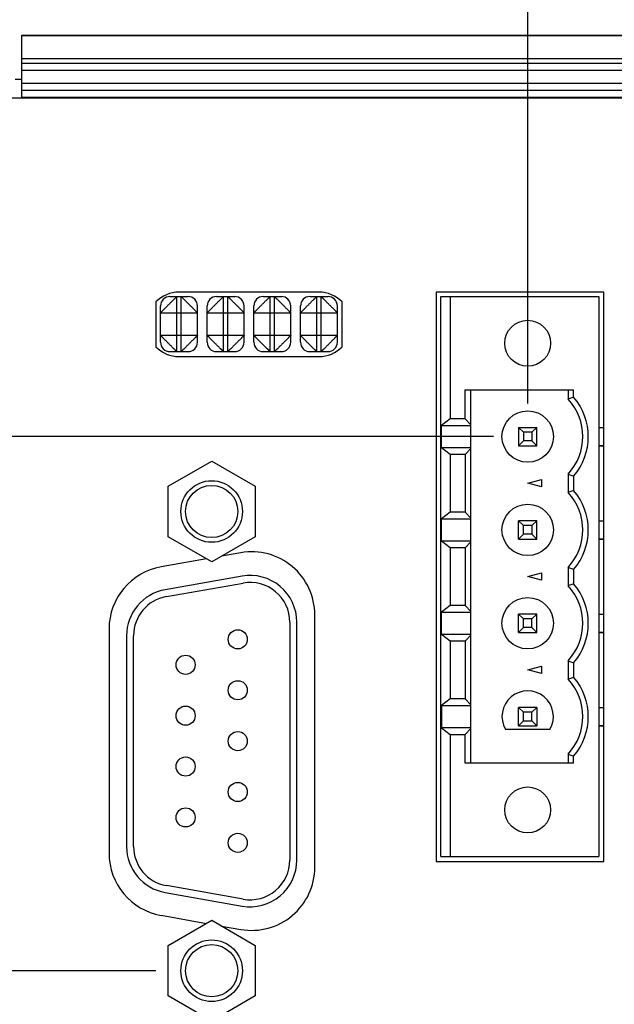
# Model space of a CAD drawing. Header units: inches. Extents: x 0 to 22, y 0 to 17.
# Tile 31 of 42: x 11.3 to 12.6, y 12.3 to 14.4. Entities that reach past the tile are written whole.
import ezdxf

# ---------------------------------------------------------------- set-up
doc = ezdxf.new("R2010")
doc.units = ezdxf.units.IN
doc.header["$LTSCALE"] = 1.21
doc.header["$MEASUREMENT"] = 0
doc.layers.get('0').update_dxf_attribs({"linetype": 'CONTINUOUS'})
doc.layers.add('DIMENSIONS', color=7, linetype='CONTINUOUS')
doc.styles.get("Standard").update_dxf_attribs({"font": 'txt', "width": 0.8})
doc.dimstyles.new('DIMSTYLE_1', dxfattribs={"dimtxt": 0.125, "dimasz": 0.18, "dimexe": 0.18, "dimexo": 0.0625, "dimgap": 0.09, "dimtad": 0, "dimtih": 1, "dimtoh": 1, "dimdec": 3, "dimzin": 4, "dimdsep": 46, "dimtxsty": 'STANDARD', "dimblk": '_FILLED', "dimblk1": '_FILLED', "dimblk2": '_FILLED', "dimcen": 0.09, "dimadec": 0, "dimazin": 0, "dimtp": 0.01, "dimtm": 0.01, "dimtfac": 1, "dimtdec": 3, "dimtofl": 0, "dimtmove": 0, "dimatfit": 3, "dimldrblk": '_FILLED', "dimfxl": 1, "dimtolj": 1, "dimtzin": 4, "dimarcsym": 0})

# ---------------------------------------------------------------- blocks, each defined once
blk = doc.blocks.new('_FILLED')
at = {"color": 0, "linetype": 'BYBLOCK'}
blk.add_solid([(0, 0), (-1, 0.174), (-1, -0.174)], dxfattribs=at)
blk = doc.blocks.new('*D8')
at = {"layer": 'DIMENSIONS', "color": 2, "linetype": 'CONTINUOUS'}
for p, q in [((9.3506, 14.353), (9.3506, 14.713)), ((10.103, 14.353), (9.2256, 14.353)), ((12.2981, 13.4941), (9.2256, 13.4941)), ((9.3506, 13.4941), (9.3506, 13.1341))]:
    blk.add_line(p, q, dxfattribs=at)
at = {"layer": 'DIMENSIONS', "color": 2, "linetype": 'CONTINUOUS', "xscale": 0.18, "yscale": 0.18, "zscale": 0.18}
for p, rotation in [((9.3506, 14.353), 270), ((9.3506, 13.4941), 90)]:
    blk.add_blockref('_FILLED', p, dxfattribs=dict(at, rotation=rotation))
at = {"layer": 'DIMENSIONS', "color": 2, "linetype": 'CONTINUOUS', "width": 0.8}
for s, p in [('.859', (8.7381, 13.8638)), ('[', (9.2631, 13.8638)), ('21.82', (9.3631, 13.8638)), (']', (9.8631, 13.8638))]:
    blk.add_text(s, height=0.125, dxfattribs=at).set_placement(p)
blk = doc.blocks.new('*D10')
at = {"layer": 'DIMENSIONS', "color": 2, "linetype": 'CONTINUOUS'}
for p, q in [((8.6006, 12.6195), (8.3202, 12.6195)), ((8.6006, 11.6184), (8.6006, 12.6195)), ((11.5738, 12.3496), (8.4756, 12.3496)), ((8.6006, 12.3496), (8.6006, 11.6184)), ((8.6006, 10.8873), (8.6006, 11.6184)), ((10.111, 10.8873), (8.4756, 10.8873))]:
    blk.add_line(p, q, dxfattribs=at)
at = {"layer": 'DIMENSIONS', "color": 2, "linetype": 'CONTINUOUS', "xscale": 0.18, "yscale": 0.18, "zscale": 0.18}
for p, rotation in [((8.6006, 12.3496), 90), ((8.6006, 10.8873), 270)]:
    blk.add_blockref('_FILLED', p, dxfattribs=dict(at, rotation=rotation))
at = {"layer": 'DIMENSIONS', "color": 2, "linetype": 'CONTINUOUS', "width": 0.8}
for s, p in [('1.462', (6.9327, 12.557)), ('[', (7.5577, 12.557)), ('37.14', (7.6577, 12.557)), (']', (8.1577, 12.557))]:
    blk.add_text(s, height=0.125, dxfattribs=at).set_placement(p)
blk = doc.blocks.new('*D13')
at = {"layer": 'DIMENSIONS', "color": 2, "linetype": 'CONTINUOUS'}
for p, q in [((10.1626, 14.4099), (10.1626, 15.2296)), ((12.3712, 13.5649), (12.3712, 15.2296)), ((10.1626, 15.1046), (9.8026, 15.1046)), ((12.3712, 15.1046), (12.7312, 15.1046))]:
    blk.add_line(p, q, dxfattribs=at)
at = {"layer": 'DIMENSIONS', "color": 2, "linetype": 'CONTINUOUS', "xscale": 0.18, "yscale": 0.18, "zscale": 0.18}
blk.add_blockref('_FILLED', (10.1626, 15.1046), dxfattribs=at)
at = {"layer": 'DIMENSIONS', "color": 2, "linetype": 'CONTINUOUS', "xscale": 0.18, "yscale": 0.18, "zscale": 0.18, "rotation": 180}
blk.add_blockref('_FILLED', (12.3712, 15.1046), dxfattribs=at)
at = {"layer": 'DIMENSIONS', "color": 2, "linetype": 'CONTINUOUS', "width": 0.8}
for s, p in [('[', (11.3085, 15.0421)), (']', (11.8085, 15.0421)), ('2.209', (10.6835, 15.0421)), ('56.1', (11.4085, 15.0421))]:
    blk.add_text(s, height=0.125, dxfattribs=at).set_placement(p)

msp = doc.modelspace()

# ---------------------------------------------------------------- linework, layer by layer
at = {"color": 7, "linetype": 'CONTINUOUS'}
for p, q in [((11.2866, 14.2191), (11.2866, 14.3546)), ((11.2866, 14.3546), (13.0536, 14.3545)), ((13.0521, 14.353), (11.2866, 14.353)), ((13.0135, 14.3038), (11.2866, 14.3038)), ((13.0135, 14.2939), (11.2866, 14.2939)), ((12.9486, 14.2934), (11.2866, 14.2934)), ((12.9486, 14.2784), (11.2866, 14.2784)), ((11.2725, 14.26), (11.2866, 14.2599)), ((11.2866, 14.2513), (12.9248, 14.2513)), ((11.2866, 14.2363), (12.9248, 14.2363)), ((11.2866, 14.2363), (12.9248, 14.2363)), ((11.2866, 14.2213), (12.9398, 14.2213)), ((12.9137, 14.2191), (10.9904, 14.2191)), ((11.9237, 13.8036), (11.6237, 13.8036)), ((12.1752, 13.8036), (12.1752, 12.5836)), ((12.5342, 13.8036), (12.1752, 13.8036)), ((12.5342, 12.5836), (12.5342, 13.8036)), ((11.5742, 13.7827), (11.5742, 13.6866)), ((11.6041, 13.7941), (11.6431, 13.7941)), ((11.6191, 13.6761), (11.6191, 13.7941)), ((11.6281, 13.6761), (11.6281, 13.7941)), ((11.7041, 13.7941), (11.7431, 13.7941)), ((11.7191, 13.6761), (11.7191, 13.7941)), ((11.7281, 13.6761), (11.7281, 13.7941)), ((11.8041, 13.7941), (11.8431, 13.7941)), ((11.8191, 13.6761), (11.8191, 13.7941)), ((11.8281, 13.6761), (11.8281, 13.7941)), ((11.9041, 13.7941), (11.9431, 13.7941)), ((11.9191, 13.6761), (11.9191, 13.7941)), ((11.9281, 13.6761), (11.9281, 13.7941)), ((11.9732, 13.6866), (11.9732, 13.7827)), ((12.185, 12.5941), (12.185, 13.7941)), ((12.185, 13.7941), (12.5236, 13.7941)), ((12.2047, 13.7941), (12.2047, 13.5325)), ((12.5236, 13.7941), (12.5236, 12.5941)), ((11.5841, 13.6961), (11.5841, 13.7741)), ((11.5841, 13.7591), (11.6631, 13.7591)), ((11.6631, 13.6961), (11.6631, 13.7741)), ((11.6841, 13.6961), (11.6841, 13.7741)), ((11.6841, 13.7591), (11.7631, 13.7591)), ((11.7631, 13.6961), (11.7631, 13.7741)), ((11.7841, 13.6961), (11.7841, 13.7741)), ((11.7841, 13.7591), (11.8631, 13.7591)), ((11.8631, 13.6961), (11.8631, 13.7741)), ((11.8841, 13.6961), (11.8841, 13.7741)), ((11.8841, 13.7591), (11.9631, 13.7591)), ((11.9631, 13.6961), (11.9631, 13.7741)), ((11.5841, 13.7111), (11.6631, 13.7111)), ((11.6841, 13.7111), (11.7631, 13.7111)), ((11.7841, 13.7111), (11.8631, 13.7111)), ((11.8841, 13.7111), (11.9631, 13.7111)), ((11.6041, 13.6761), (11.6431, 13.6761)), ((11.7041, 13.6761), (11.7431, 13.6761)), ((11.8041, 13.6761), (11.8431, 13.6761)), ((11.9041, 13.6761), (11.9431, 13.6761)), ((11.6237, 13.6656), (11.9237, 13.6656)), ((12.2372, 13.5325), (12.2372, 13.5941)), ((12.2372, 13.5941), (12.4697, 13.5941)), ((12.2495, 12.7941), (12.2495, 13.5941)), ((12.4579, 13.5941), (12.4579, 13.5744)), ((12.4697, 13.5789), (12.4697, 13.5941)), ((12.2047, 13.5325), (12.1861, 13.5179)), ((12.2372, 13.5325), (12.2047, 13.5325)), ((12.2495, 13.5195), (12.2372, 13.5325)), ((12.1861, 13.4703), (12.1861, 13.5179)), ((12.1861, 13.5179), (12.2495, 13.5179)), ((12.3516, 13.5138), (12.3516, 13.4744)), ((12.3516, 13.5138), (12.3909, 13.5138)), ((12.3621, 13.5033), (12.3516, 13.5138)), ((12.3621, 13.5033), (12.3621, 13.485)), ((12.3804, 13.5033), (12.3621, 13.5033)), ((12.3804, 13.5033), (12.3909, 13.5138)), ((12.3804, 13.5033), (12.3804, 13.485)), ((12.3909, 13.4744), (12.3909, 13.5138)), ((12.5236, 13.5138), (12.5342, 13.5138)), ((12.5236, 13.5134), (12.5342, 13.5134)), ((12.3621, 13.485), (12.3516, 13.4744)), ((12.3804, 13.485), (12.3621, 13.485)), ((12.3909, 13.4744), (12.3804, 13.485)), ((12.2495, 13.4703), (12.1861, 13.4703)), ((12.2047, 13.4557), (12.1861, 13.4703)), ((12.2372, 13.4557), (12.2495, 13.4688)), ((12.3516, 13.4744), (12.3909, 13.4744)), ((12.5236, 13.4748), (12.5342, 13.4748)), ((12.5236, 13.4744), (12.5342, 13.4744)), ((11.6002, 13.3876), (11.6937, 13.4416)), ((11.6937, 13.4416), (11.7872, 13.3876)), ((12.2047, 13.4557), (12.2047, 13.3325)), ((12.2372, 13.4557), (12.2047, 13.4557)), ((12.2372, 13.4557), (12.2372, 13.3325)), ((12.3712, 13.3941), (12.4008, 13.402)), ((12.4008, 13.402), (12.4008, 13.3862)), ((12.4579, 13.4138), (12.4579, 13.3744)), ((12.4697, 13.4093), (12.4697, 13.3789)), ((11.6002, 13.2796), (11.6002, 13.3876)), ((11.7872, 13.3876), (11.7872, 13.2796)), ((12.4008, 13.3862), (12.3712, 13.3941)), ((12.2047, 13.3325), (12.1861, 13.3179)), ((12.1861, 13.2703), (12.1861, 13.3179)), ((12.1861, 13.3179), (12.2495, 13.3179)), ((12.2372, 13.3325), (12.2047, 13.3325)), ((12.2495, 13.3195), (12.2372, 13.3325)), ((12.3516, 13.2744), (12.3516, 13.3138)), ((12.3909, 13.3138), (12.3516, 13.3138)), ((12.3516, 13.3138), (12.3621, 13.3033)), ((12.3909, 13.3138), (12.3804, 13.3033)), ((12.3909, 13.2744), (12.3909, 13.3138)), ((12.5236, 13.3138), (12.5342, 13.3138)), ((12.5236, 13.3134), (12.5342, 13.3134)), ((12.3621, 13.285), (12.3621, 13.3033)), ((12.3804, 13.3033), (12.3621, 13.3033)), ((12.3804, 13.3033), (12.3804, 13.285)), ((11.6937, 13.2257), (11.6002, 13.2796)), ((11.7872, 13.2796), (11.6937, 13.2257)), ((12.3621, 13.285), (12.3516, 13.2744)), ((12.3516, 13.2744), (12.3909, 13.2744)), ((12.3804, 13.285), (12.3621, 13.285)), ((12.3909, 13.2744), (12.3804, 13.285)), ((12.5236, 13.2748), (12.5342, 13.2748)), ((12.5236, 13.2744), (12.5342, 13.2744)), ((12.2495, 13.2703), (12.1861, 13.2703)), ((12.2047, 13.2557), (12.1861, 13.2703)), ((12.2047, 13.2557), (12.2047, 13.1325)), ((12.2372, 13.2557), (12.2047, 13.2557)), ((12.2372, 13.2557), (12.2495, 13.2688)), ((12.2372, 13.2557), (12.2372, 13.1325)), ((11.6825, 13.2321), (11.5853, 13.215)), ((11.7563, 13.2451), (11.7148, 13.2378)), ((12.4579, 13.2138), (12.4579, 13.1744)), ((12.4697, 13.2093), (12.4697, 13.1789)), ((11.7589, 13.1951), (11.5939, 13.166)), ((12.3712, 13.1941), (12.4008, 13.202)), ((12.4008, 13.1862), (12.3712, 13.1941)), ((12.4008, 13.202), (12.4008, 13.1862)), ((11.5965, 13.1512), (11.7615, 13.1803)), ((12.2047, 13.1325), (12.1861, 13.1179)), ((12.2372, 13.1325), (12.2047, 13.1325)), ((12.2495, 13.1195), (12.2372, 13.1325)), ((11.9147, 12.5711), (11.9147, 13.1122)), ((12.1861, 13.0703), (12.1861, 13.1179)), ((12.1861, 13.1179), (12.2495, 13.1179)), ((12.3909, 13.1138), (12.3516, 13.1138)), ((12.3516, 13.0744), (12.3516, 13.1138)), ((12.3516, 13.1138), (12.3621, 13.1033)), ((12.3804, 13.1033), (12.3621, 13.1033)), ((12.3621, 13.085), (12.3621, 13.1033)), ((12.3909, 13.1138), (12.3804, 13.1033)), ((12.3804, 13.085), (12.3804, 13.1033)), ((12.3909, 13.0744), (12.3909, 13.1138)), ((12.5236, 13.1138), (12.5342, 13.1138)), ((12.5236, 13.1134), (12.5342, 13.1134)), ((11.4737, 13.082), (11.4737, 12.6012)), ((11.8612, 13.0966), (11.8612, 12.5866)), ((11.8762, 12.5866), (11.8762, 13.0966)), ((12.3621, 13.085), (12.3516, 13.0744)), ((12.3804, 13.085), (12.3621, 13.085)), ((12.3909, 13.0744), (12.3804, 13.085)), ((11.5112, 13.0675), (11.5112, 12.6157)), ((11.5262, 12.6157), (11.5262, 13.0675)), ((12.2495, 13.0703), (12.1861, 13.0703)), ((12.2047, 13.0557), (12.1861, 13.0703)), ((12.2372, 13.0557), (12.2495, 13.0688)), ((12.3516, 13.0744), (12.3909, 13.0744)), ((12.5236, 13.0748), (12.5342, 13.0748)), ((12.5236, 13.0744), (12.5342, 13.0744)), ((12.2372, 13.0557), (12.2047, 13.0557)), ((12.2047, 13.0557), (12.2047, 12.9325)), ((12.2372, 13.0557), (12.2372, 12.9325)), ((12.3712, 12.9941), (12.4008, 13.002)), ((12.4008, 13.002), (12.4008, 12.9862)), ((12.4579, 13.0138), (12.4579, 12.9744)), ((12.4697, 13.0093), (12.4697, 12.9789)), ((12.4008, 12.9862), (12.3712, 12.9941)), ((12.2047, 12.9325), (12.1861, 12.9179)), ((12.1861, 12.9179), (12.2495, 12.9179)), ((12.1861, 12.9179), (12.1861, 12.8703)), ((12.2372, 12.9325), (12.2047, 12.9325)), ((12.2495, 12.9195), (12.2372, 12.9325)), ((12.3909, 12.9138), (12.3516, 12.9138)), ((12.3516, 12.8744), (12.3516, 12.9138)), ((12.3516, 12.9138), (12.3621, 12.9033)), ((12.3909, 12.9138), (12.3804, 12.9033)), ((12.3909, 12.9138), (12.3909, 12.8744)), ((12.5236, 12.9138), (12.5342, 12.9138)), ((12.5236, 12.9134), (12.5342, 12.9134)), ((12.3804, 12.9033), (12.3621, 12.9033)), ((12.3621, 12.885), (12.3621, 12.9033)), ((12.3804, 12.885), (12.3804, 12.9033)), ((12.2495, 12.8703), (12.1861, 12.8703)), ((12.1861, 12.8703), (12.2047, 12.8557)), ((12.3621, 12.885), (12.3516, 12.8744)), ((12.3516, 12.8744), (12.3909, 12.8744)), ((12.3621, 12.885), (12.3804, 12.885)), ((12.3909, 12.8744), (12.3804, 12.885)), ((12.5236, 12.8748), (12.5342, 12.8748)), ((12.5236, 12.8744), (12.5342, 12.8744)), ((12.2047, 12.8557), (12.2372, 12.8557)), ((12.2047, 12.8557), (12.2047, 12.5941)), ((12.2372, 12.8557), (12.2495, 12.8688)), ((12.2372, 12.7941), (12.2372, 12.8557)), ((12.419, 12.8666), (12.3235, 12.8666)), ((12.4579, 12.8138), (12.4579, 12.7941)), ((12.4697, 12.7941), (12.4697, 12.8093)), ((12.4697, 12.7941), (12.2372, 12.7941)), ((12.1752, 12.5836), (12.5342, 12.5836)), ((12.185, 12.5941), (12.5236, 12.5941)), ((11.5939, 12.5172), (11.7589, 12.4881)), ((11.7615, 12.5029), (11.5965, 12.532)), ((11.5853, 12.4683), (11.6825, 12.4511)), ((11.6002, 12.4036), (11.6937, 12.4576)), ((11.6937, 12.4576), (11.7872, 12.4036)), ((11.7148, 12.4454), (11.7563, 12.4381)), ((11.6002, 12.2956), (11.6002, 12.4036)), ((11.7872, 12.4036), (11.7872, 12.2956)), ((11.6937, 12.2417), (11.6002, 12.2956)), ((11.7872, 12.2956), (11.6937, 12.2417))]:
    msp.add_line(p, q, dxfattribs=at)
for centre, radius in [((12.3712, 13.6941), 0.0492), ((12.3712, 13.4941), 0.0551), ((11.6937, 13.3336), 0.066), ((11.6937, 13.3336), 0.056), ((12.3712, 13.2941), 0.0551), ((12.3712, 13.0941), 0.0551), ((11.7496, 13.0596), 0.0205), ((11.6378, 13.0051), 0.0205), ((11.7496, 12.9506), 0.0205), ((11.6378, 12.8961), 0.0205), ((11.7496, 12.8416), 0.0205), ((11.6378, 12.7871), 0.0205), ((11.7496, 12.7326), 0.0205), ((12.3712, 12.6941), 0.0492), ((11.6378, 12.6781), 0.0205), ((11.7496, 12.6236), 0.0205), ((11.6937, 12.3496), 0.066), ((11.6937, 12.3496), 0.056)]:
    msp.add_circle(centre, radius, dxfattribs=at)
for centre, radius, start, end in [((11.6237, 13.7346), 0.069, 90, 135.8395), ((11.9237, 13.7346), 0.069, 44.1605, 90), ((11.6041, 13.7741), 0.02, 90, 180), ((11.6431, 13.7741), 0.02, 0, 90), ((11.7041, 13.7741), 0.02, 90, 180), ((11.7431, 13.7741), 0.02, 0, 90), ((11.8041, 13.7741), 0.02, 90, 180), ((11.8431, 13.7741), 0.02, 0, 90), ((11.9041, 13.7741), 0.02, 90, 180), ((11.9431, 13.7741), 0.02, 0, 90), ((11.6041, 13.6961), 0.02, 180, 270), ((11.6431, 13.6961), 0.02, 270, 360), ((11.7041, 13.6961), 0.02, 180, 270), ((11.7431, 13.6961), 0.02, 270, 360), ((11.8041, 13.6961), 0.02, 180, 270), ((11.8431, 13.6961), 0.02, 270, 360), ((11.9041, 13.6961), 0.02, 180, 270), ((11.9431, 13.6961), 0.02, 270, 360), ((11.6237, 13.7346), 0.069, 224.1605, 270), ((11.9237, 13.7346), 0.069, 270, 315.8395), ((12.3712, 13.4941), 0.1181, 317.1666, 42.8334), ((12.3712, 13.4941), 0.1299, 319.2509, 40.7491), ((12.3712, 13.2941), 0.1299, 319.2509, 40.7491), ((12.3712, 13.2941), 0.1181, 317.1666, 42.8334), ((11.7797, 13.1122), 0.135, 0, 100), ((11.6087, 13.082), 0.135, 100, 180), ((11.7762, 13.0966), 0.1, 0, 100), ((11.6112, 13.0675), 0.1, 100, 180), ((11.7762, 13.0966), 0.085, 0, 100), ((12.3712, 13.0941), 0.1181, 317.1666, 42.8334), ((12.3712, 13.0941), 0.1299, 319.2509, 40.7491), ((11.6112, 13.0675), 0.085, 100, 180), ((12.3712, 12.8941), 0.1299, 319.2509, 40.7491), ((12.3712, 12.8941), 0.1181, 317.1666, 42.8334), ((12.3712, 12.8941), 0.0551, 330, 210), ((11.6087, 12.6012), 0.135, 180, 260), ((11.6112, 12.6157), 0.1, 180, 260), ((11.6112, 12.6157), 0.085, 180, 260), ((11.7762, 12.5866), 0.1, 260, 360), ((11.7762, 12.5866), 0.085, 260, 360), ((11.7797, 12.5711), 0.135, 260, 360)]:
    msp.add_arc(centre, radius, start, end, dxfattribs=at)
for points, knots in [([(11.5841, 13.7591), (11.5841, 13.7592), (11.5843, 13.7593), (11.5845, 13.7596), (11.585, 13.7601), (11.5856, 13.7608), (11.5863, 13.7615), (11.5872, 13.7624), (11.5882, 13.7634), (11.5893, 13.7646), (11.5905, 13.7659), (11.5919, 13.7673), (11.5934, 13.7688), (11.595, 13.7703), (11.5966, 13.7719), (11.5982, 13.7736), (11.5998, 13.7753), (11.6015, 13.7769), (11.6032, 13.7786), (11.6049, 13.7803), (11.6065, 13.7819), (11.6081, 13.7835), (11.6097, 13.785), (11.6111, 13.7865), (11.6125, 13.7879), (11.6138, 13.7891), (11.615, 13.7902), (11.616, 13.7912), (11.6168, 13.792), (11.6176, 13.7928), (11.6182, 13.7933), (11.6186, 13.7938), (11.6189, 13.794), (11.6191, 13.7941), (11.6191, 13.7941)], [0, 0, 0, 0, 0.003648, 0.01197, 0.025127, 0.042841, 0.064325, 0.089116, 0.11754, 0.150477, 0.187677, 0.228035, 0.270674, 0.314678, 0.360574, 0.407399, 0.454923, 0.503005, 0.551303, 0.599169, 0.646009, 0.691272, 0.735299, 0.776963, 0.816779, 0.853626, 0.886231, 0.914417, 0.938905, 0.959944, 0.977093, 0.989623, 0.997236, 1, 1, 1, 1]), ([(11.6281, 13.7941), (11.6282, 13.7941), (11.6283, 13.794), (11.6286, 13.7937), (11.6291, 13.7933), (11.6297, 13.7927), (11.6305, 13.7919), (11.6314, 13.7911), (11.6324, 13.7901), (11.6336, 13.789), (11.6349, 13.7877), (11.6363, 13.7863), (11.6378, 13.7848), (11.6393, 13.7832), (11.6409, 13.7817), (11.6426, 13.7801), (11.6442, 13.7784), (11.6459, 13.7767), (11.6476, 13.775), (11.6493, 13.7734), (11.6509, 13.7717), (11.6525, 13.7701), (11.654, 13.7686), (11.6555, 13.7672), (11.6569, 13.7658), (11.6581, 13.7644), (11.6592, 13.7633), (11.6602, 13.7623), (11.661, 13.7614), (11.6618, 13.7607), (11.6623, 13.76), (11.6628, 13.7596), (11.663, 13.7593), (11.6631, 13.7592), (11.6631, 13.7591)], [0, 0, 0, 0, 0.003648, 0.01197, 0.025127, 0.042841, 0.064325, 0.089116, 0.11754, 0.150477, 0.187677, 0.228035, 0.270674, 0.314678, 0.360574, 0.407399, 0.454923, 0.503005, 0.551303, 0.599169, 0.646009, 0.691272, 0.735299, 0.776963, 0.816779, 0.853626, 0.886231, 0.914417, 0.938905, 0.959944, 0.977093, 0.989623, 0.997236, 1, 1, 1, 1]), ([(11.6841, 13.7591), (11.6841, 13.7592), (11.6843, 13.7593), (11.6845, 13.7596), (11.6849, 13.76), (11.6855, 13.7607), (11.6862, 13.7614), (11.6871, 13.7623), (11.688, 13.7633), (11.6891, 13.7644), (11.6904, 13.7658), (11.6917, 13.7672), (11.6932, 13.7686), (11.6947, 13.7701), (11.6963, 13.7717), (11.6979, 13.7734), (11.6996, 13.775), (11.7013, 13.7767), (11.703, 13.7784), (11.7046, 13.7801), (11.7063, 13.7817), (11.7079, 13.7832), (11.7094, 13.7848), (11.7109, 13.7863), (11.7123, 13.7877), (11.7137, 13.789), (11.7148, 13.7901), (11.7159, 13.7911), (11.7167, 13.7919), (11.7175, 13.7927), (11.7181, 13.7933), (11.7186, 13.7937), (11.7189, 13.794), (11.7191, 13.7941), (11.7191, 13.7941)], [0, 0, 0, 0, 0.002764, 0.010377, 0.022907, 0.040056, 0.061095, 0.085583, 0.113769, 0.146374, 0.183221, 0.223037, 0.264701, 0.308728, 0.353991, 0.400831, 0.448697, 0.496995, 0.545077, 0.592601, 0.639426, 0.685322, 0.729326, 0.771965, 0.812323, 0.849523, 0.88246, 0.910884, 0.935675, 0.957159, 0.974873, 0.98803, 0.996352, 1, 1, 1, 1]), ([(11.7281, 13.7941), (11.7282, 13.7941), (11.7283, 13.794), (11.7286, 13.7937), (11.7291, 13.7933), (11.7297, 13.7927), (11.7305, 13.7919), (11.7314, 13.7911), (11.7324, 13.7901), (11.7336, 13.789), (11.7349, 13.7877), (11.7363, 13.7863), (11.7378, 13.7848), (11.7393, 13.7832), (11.7409, 13.7817), (11.7426, 13.7801), (11.7442, 13.7784), (11.7459, 13.7767), (11.7476, 13.775), (11.7493, 13.7734), (11.7509, 13.7717), (11.7525, 13.7701), (11.754, 13.7686), (11.7555, 13.7672), (11.7569, 13.7658), (11.7581, 13.7644), (11.7592, 13.7633), (11.7602, 13.7623), (11.761, 13.7614), (11.7618, 13.7607), (11.7623, 13.76), (11.7628, 13.7596), (11.763, 13.7593), (11.7631, 13.7592), (11.7631, 13.7591)], [0, 0, 0, 0, 0.003648, 0.01197, 0.025127, 0.042841, 0.064325, 0.089116, 0.11754, 0.150477, 0.187677, 0.228035, 0.270674, 0.314678, 0.360574, 0.407399, 0.454923, 0.503005, 0.551303, 0.599169, 0.646009, 0.691272, 0.735299, 0.776963, 0.816779, 0.853626, 0.886231, 0.914417, 0.938905, 0.959944, 0.977093, 0.989623, 0.997236, 1, 1, 1, 1]), ([(11.7841, 13.7591), (11.7841, 13.7592), (11.7843, 13.7593), (11.7845, 13.7596), (11.7849, 13.76), (11.7855, 13.7607), (11.7862, 13.7614), (11.7871, 13.7623), (11.788, 13.7633), (11.7891, 13.7644), (11.7904, 13.7658), (11.7917, 13.7672), (11.7932, 13.7686), (11.7947, 13.7701), (11.7963, 13.7717), (11.7979, 13.7734), (11.7996, 13.775), (11.8013, 13.7767), (11.803, 13.7784), (11.8046, 13.7801), (11.8063, 13.7817), (11.8079, 13.7832), (11.8094, 13.7848), (11.8109, 13.7863), (11.8123, 13.7877), (11.8137, 13.789), (11.8148, 13.7901), (11.8159, 13.7911), (11.8167, 13.7919), (11.8175, 13.7927), (11.8181, 13.7933), (11.8186, 13.7937), (11.8189, 13.794), (11.8191, 13.7941), (11.8191, 13.7941)], [0, 0, 0, 0, 0.002764, 0.010377, 0.022907, 0.040056, 0.061095, 0.085583, 0.113769, 0.146374, 0.183221, 0.223037, 0.264701, 0.308728, 0.353991, 0.400831, 0.448697, 0.496995, 0.545077, 0.592601, 0.639426, 0.685322, 0.729326, 0.771965, 0.812323, 0.849523, 0.88246, 0.910884, 0.935675, 0.957159, 0.974873, 0.98803, 0.996352, 1, 1, 1, 1]), ([(11.8281, 13.7941), (11.8282, 13.7941), (11.8283, 13.794), (11.8286, 13.7938), (11.829, 13.7933), (11.8296, 13.7928), (11.8304, 13.792), (11.8312, 13.7912), (11.8322, 13.7902), (11.8334, 13.7891), (11.8347, 13.7879), (11.8362, 13.7865), (11.8376, 13.785), (11.8391, 13.7835), (11.8407, 13.7819), (11.8424, 13.7803), (11.844, 13.7786), (11.8457, 13.7769), (11.8474, 13.7753), (11.849, 13.7736), (11.8507, 13.7719), (11.8522, 13.7703), (11.8538, 13.7688), (11.8553, 13.7673), (11.8567, 13.7659), (11.8579, 13.7646), (11.859, 13.7634), (11.8601, 13.7624), (11.8609, 13.7615), (11.8617, 13.7608), (11.8623, 13.7601), (11.8627, 13.7596), (11.863, 13.7593), (11.8631, 13.7592), (11.8631, 13.7591)], [0, 0, 0, 0, 0.002764, 0.010377, 0.022907, 0.040056, 0.061095, 0.085583, 0.113769, 0.146374, 0.183221, 0.223037, 0.264701, 0.308728, 0.353991, 0.400831, 0.448697, 0.496995, 0.545077, 0.592601, 0.639426, 0.685322, 0.729326, 0.771965, 0.812323, 0.849523, 0.88246, 0.910884, 0.935675, 0.957159, 0.974873, 0.98803, 0.996352, 1, 1, 1, 1]), ([(11.8841, 13.7591), (11.8841, 13.7592), (11.8843, 13.7593), (11.8845, 13.7596), (11.8849, 13.76), (11.8855, 13.7607), (11.8862, 13.7614), (11.8871, 13.7623), (11.888, 13.7633), (11.8891, 13.7644), (11.8904, 13.7658), (11.8917, 13.7672), (11.8932, 13.7686), (11.8947, 13.7701), (11.8963, 13.7717), (11.8979, 13.7734), (11.8996, 13.775), (11.9013, 13.7767), (11.903, 13.7784), (11.9046, 13.7801), (11.9063, 13.7817), (11.9079, 13.7832), (11.9094, 13.7848), (11.9109, 13.7863), (11.9123, 13.7877), (11.9137, 13.789), (11.9148, 13.7901), (11.9159, 13.7911), (11.9167, 13.7919), (11.9175, 13.7927), (11.9181, 13.7933), (11.9186, 13.7937), (11.9189, 13.794), (11.9191, 13.7941), (11.9191, 13.7941)], [0, 0, 0, 0, 0.002764, 0.010377, 0.022907, 0.040056, 0.061095, 0.085583, 0.113769, 0.146374, 0.183221, 0.223037, 0.264701, 0.308728, 0.353991, 0.400831, 0.448697, 0.496995, 0.545077, 0.592601, 0.639426, 0.685322, 0.729326, 0.771965, 0.812323, 0.849523, 0.88246, 0.910884, 0.935675, 0.957159, 0.974873, 0.98803, 0.996352, 1, 1, 1, 1]), ([(11.9281, 13.7941), (11.9282, 13.7941), (11.9283, 13.794), (11.9286, 13.7937), (11.9291, 13.7933), (11.9297, 13.7927), (11.9305, 13.7919), (11.9314, 13.7911), (11.9324, 13.7901), (11.9336, 13.789), (11.9349, 13.7877), (11.9363, 13.7863), (11.9378, 13.7848), (11.9393, 13.7832), (11.9409, 13.7817), (11.9426, 13.7801), (11.9442, 13.7784), (11.9459, 13.7767), (11.9476, 13.775), (11.9493, 13.7734), (11.9509, 13.7717), (11.9525, 13.7701), (11.954, 13.7686), (11.9555, 13.7672), (11.9569, 13.7658), (11.9581, 13.7644), (11.9592, 13.7633), (11.9602, 13.7623), (11.961, 13.7614), (11.9618, 13.7607), (11.9623, 13.76), (11.9628, 13.7596), (11.963, 13.7593), (11.9631, 13.7592), (11.9631, 13.7591)], [0, 0, 0, 0, 0.003648, 0.01197, 0.025127, 0.042841, 0.064325, 0.089116, 0.11754, 0.150477, 0.187677, 0.228035, 0.270674, 0.314678, 0.360574, 0.407399, 0.454923, 0.503005, 0.551303, 0.599169, 0.646009, 0.691272, 0.735299, 0.776963, 0.816779, 0.853626, 0.886231, 0.914417, 0.938905, 0.959944, 0.977093, 0.989623, 0.997236, 1, 1, 1, 1]), ([(11.6191, 13.6761), (11.6191, 13.6761), (11.6189, 13.6763), (11.6186, 13.6765), (11.6182, 13.6769), (11.6176, 13.6775), (11.6168, 13.6782), (11.616, 13.6791), (11.615, 13.6801), (11.6138, 13.6812), (11.6125, 13.6824), (11.6111, 13.6837), (11.6097, 13.6853), (11.6081, 13.6867), (11.6065, 13.6884), (11.6049, 13.69), (11.6032, 13.6916), (11.6015, 13.6933), (11.5998, 13.695), (11.5982, 13.6967), (11.5966, 13.6983), (11.595, 13.6999), (11.5934, 13.7014), (11.5919, 13.7029), (11.5905, 13.7043), (11.5893, 13.7057), (11.5882, 13.7069), (11.5872, 13.7079), (11.5863, 13.7087), (11.5856, 13.7095), (11.585, 13.7101), (11.5845, 13.7106), (11.5843, 13.7109), (11.5841, 13.7111), (11.5841, 13.7111)], [0, 0, 0, 0, 0.002764, 0.010377, 0.022907, 0.040056, 0.061095, 0.085583, 0.113769, 0.146374, 0.183221, 0.223037, 0.264701, 0.308728, 0.353991, 0.400831, 0.448697, 0.496995, 0.545077, 0.592601, 0.639426, 0.685322, 0.729326, 0.771965, 0.812323, 0.849523, 0.88246, 0.910884, 0.935675, 0.957159, 0.974873, 0.98803, 0.996352, 1, 1, 1, 1]), ([(11.6631, 13.7111), (11.6631, 13.7111), (11.663, 13.7109), (11.6627, 13.7106), (11.6623, 13.7101), (11.6617, 13.7095), (11.6609, 13.7087), (11.6601, 13.7079), (11.659, 13.7069), (11.6579, 13.7057), (11.6567, 13.7043), (11.6553, 13.7029), (11.6538, 13.7014), (11.6522, 13.6999), (11.6507, 13.6983), (11.649, 13.6967), (11.6474, 13.695), (11.6457, 13.6933), (11.644, 13.6916), (11.6424, 13.69), (11.6407, 13.6884), (11.6391, 13.6867), (11.6376, 13.6853), (11.6362, 13.6837), (11.6347, 13.6824), (11.6334, 13.6812), (11.6322, 13.6801), (11.6312, 13.6791), (11.6304, 13.6782), (11.6296, 13.6775), (11.629, 13.6769), (11.6286, 13.6765), (11.6283, 13.6763), (11.6282, 13.6761), (11.6281, 13.6761)], [0, 0, 0, 0, 0.003648, 0.01197, 0.025127, 0.042841, 0.064325, 0.089116, 0.11754, 0.150477, 0.187677, 0.228035, 0.270674, 0.314678, 0.360574, 0.407399, 0.454923, 0.503005, 0.551303, 0.599169, 0.646009, 0.691272, 0.735299, 0.776963, 0.816779, 0.853626, 0.886231, 0.914417, 0.938905, 0.959944, 0.977093, 0.989623, 0.997236, 1, 1, 1, 1]), ([(11.7191, 13.6761), (11.7191, 13.6761), (11.7189, 13.6763), (11.7186, 13.6765), (11.7181, 13.677), (11.7175, 13.6776), (11.7167, 13.6783), (11.7159, 13.6792), (11.7148, 13.6802), (11.7137, 13.6813), (11.7123, 13.6825), (11.7109, 13.6839), (11.7094, 13.6854), (11.7079, 13.687), (11.7063, 13.6886), (11.7046, 13.6902), (11.703, 13.6918), (11.7013, 13.6935), (11.6996, 13.6952), (11.6979, 13.6969), (11.6963, 13.6985), (11.6947, 13.7001), (11.6932, 13.7017), (11.6917, 13.7031), (11.6904, 13.7045), (11.6891, 13.7058), (11.688, 13.707), (11.6871, 13.708), (11.6862, 13.7088), (11.6855, 13.7096), (11.6849, 13.7102), (11.6845, 13.7107), (11.6843, 13.711), (11.6841, 13.7111), (11.6841, 13.7111)], [0, 0, 0, 0, 0.003648, 0.01197, 0.025127, 0.042841, 0.064325, 0.089116, 0.11754, 0.150477, 0.187677, 0.228035, 0.270674, 0.314678, 0.360574, 0.407399, 0.454923, 0.503005, 0.551303, 0.599169, 0.646009, 0.691272, 0.735299, 0.776963, 0.816779, 0.853626, 0.886231, 0.914417, 0.938905, 0.959944, 0.977093, 0.989623, 0.997236, 1, 1, 1, 1]), ([(11.7631, 13.7111), (11.7631, 13.7111), (11.763, 13.7109), (11.7627, 13.7106), (11.7623, 13.7101), (11.7617, 13.7095), (11.7609, 13.7087), (11.7601, 13.7079), (11.759, 13.7069), (11.7579, 13.7057), (11.7567, 13.7043), (11.7553, 13.7029), (11.7538, 13.7014), (11.7522, 13.6999), (11.7507, 13.6983), (11.749, 13.6967), (11.7474, 13.695), (11.7457, 13.6933), (11.744, 13.6916), (11.7424, 13.69), (11.7407, 13.6884), (11.7391, 13.6867), (11.7376, 13.6853), (11.7362, 13.6837), (11.7347, 13.6824), (11.7334, 13.6812), (11.7322, 13.6801), (11.7312, 13.6791), (11.7304, 13.6782), (11.7296, 13.6775), (11.729, 13.6769), (11.7286, 13.6765), (11.7283, 13.6763), (11.7282, 13.6761), (11.7281, 13.6761)], [0, 0, 0, 0, 0.003648, 0.01197, 0.025127, 0.042841, 0.064325, 0.089116, 0.11754, 0.150477, 0.187677, 0.228035, 0.270674, 0.314678, 0.360574, 0.407399, 0.454923, 0.503005, 0.551303, 0.599169, 0.646009, 0.691272, 0.735299, 0.776963, 0.816779, 0.853626, 0.886231, 0.914417, 0.938905, 0.959944, 0.977093, 0.989623, 0.997236, 1, 1, 1, 1]), ([(11.8191, 13.6761), (11.8191, 13.6761), (11.8189, 13.6763), (11.8186, 13.6765), (11.8181, 13.677), (11.8175, 13.6776), (11.8167, 13.6783), (11.8159, 13.6792), (11.8148, 13.6802), (11.8137, 13.6813), (11.8123, 13.6825), (11.8109, 13.6839), (11.8094, 13.6854), (11.8079, 13.687), (11.8063, 13.6886), (11.8046, 13.6902), (11.803, 13.6918), (11.8013, 13.6935), (11.7996, 13.6952), (11.7979, 13.6969), (11.7963, 13.6985), (11.7947, 13.7001), (11.7932, 13.7017), (11.7917, 13.7031), (11.7904, 13.7045), (11.7891, 13.7058), (11.788, 13.707), (11.7871, 13.708), (11.7862, 13.7088), (11.7855, 13.7096), (11.7849, 13.7102), (11.7845, 13.7107), (11.7843, 13.711), (11.7841, 13.7111), (11.7841, 13.7111)], [0, 0, 0, 0, 0.003648, 0.01197, 0.025127, 0.042841, 0.064325, 0.089116, 0.11754, 0.150477, 0.187677, 0.228035, 0.270674, 0.314678, 0.360574, 0.407399, 0.454923, 0.503005, 0.551303, 0.599169, 0.646009, 0.691272, 0.735299, 0.776963, 0.816779, 0.853626, 0.886231, 0.914417, 0.938905, 0.959944, 0.977093, 0.989623, 0.997236, 1, 1, 1, 1]), ([(11.8631, 13.7111), (11.8631, 13.7111), (11.863, 13.711), (11.8628, 13.7107), (11.8623, 13.7102), (11.8618, 13.7096), (11.861, 13.7088), (11.8602, 13.708), (11.8592, 13.707), (11.8581, 13.7058), (11.8569, 13.7045), (11.8555, 13.7031), (11.854, 13.7017), (11.8525, 13.7001), (11.8509, 13.6985), (11.8493, 13.6969), (11.8476, 13.6952), (11.8459, 13.6935), (11.8442, 13.6918), (11.8426, 13.6902), (11.8409, 13.6886), (11.8393, 13.687), (11.8378, 13.6854), (11.8363, 13.6839), (11.8349, 13.6825), (11.8336, 13.6813), (11.8324, 13.6802), (11.8314, 13.6792), (11.8305, 13.6783), (11.8297, 13.6776), (11.8291, 13.677), (11.8286, 13.6765), (11.8283, 13.6763), (11.8282, 13.6761), (11.8281, 13.6761)], [0, 0, 0, 0, 0.002764, 0.010377, 0.022907, 0.040056, 0.061095, 0.085583, 0.113769, 0.146374, 0.183221, 0.223037, 0.264701, 0.308728, 0.353991, 0.400831, 0.448697, 0.496995, 0.545077, 0.592601, 0.639426, 0.685322, 0.729326, 0.771965, 0.812323, 0.849523, 0.88246, 0.910884, 0.935675, 0.957159, 0.974873, 0.98803, 0.996352, 1, 1, 1, 1]), ([(11.9191, 13.6761), (11.9191, 13.6761), (11.9189, 13.6763), (11.9186, 13.6765), (11.9181, 13.677), (11.9175, 13.6776), (11.9167, 13.6783), (11.9159, 13.6792), (11.9148, 13.6802), (11.9137, 13.6813), (11.9123, 13.6825), (11.9109, 13.6839), (11.9094, 13.6854), (11.9079, 13.687), (11.9063, 13.6886), (11.9046, 13.6902), (11.903, 13.6918), (11.9013, 13.6935), (11.8996, 13.6952), (11.8979, 13.6969), (11.8963, 13.6985), (11.8947, 13.7001), (11.8932, 13.7017), (11.8917, 13.7031), (11.8904, 13.7045), (11.8891, 13.7058), (11.888, 13.707), (11.8871, 13.708), (11.8862, 13.7088), (11.8855, 13.7096), (11.8849, 13.7102), (11.8845, 13.7107), (11.8843, 13.711), (11.8841, 13.7111), (11.8841, 13.7111)], [0, 0, 0, 0, 0.003648, 0.01197, 0.025127, 0.042841, 0.064325, 0.089116, 0.11754, 0.150477, 0.187677, 0.228035, 0.270674, 0.314678, 0.360574, 0.407399, 0.454923, 0.503005, 0.551303, 0.599169, 0.646009, 0.691272, 0.735299, 0.776963, 0.816779, 0.853626, 0.886231, 0.914417, 0.938905, 0.959944, 0.977093, 0.989623, 0.997236, 1, 1, 1, 1]), ([(11.9631, 13.7111), (11.9631, 13.7111), (11.963, 13.7109), (11.9627, 13.7106), (11.9623, 13.7101), (11.9617, 13.7095), (11.9609, 13.7087), (11.9601, 13.7079), (11.959, 13.7069), (11.9579, 13.7057), (11.9567, 13.7043), (11.9553, 13.7029), (11.9538, 13.7014), (11.9522, 13.6999), (11.9507, 13.6983), (11.949, 13.6967), (11.9474, 13.695), (11.9457, 13.6933), (11.944, 13.6916), (11.9424, 13.69), (11.9407, 13.6884), (11.9391, 13.6867), (11.9376, 13.6853), (11.9362, 13.6837), (11.9347, 13.6824), (11.9334, 13.6812), (11.9322, 13.6801), (11.9312, 13.6791), (11.9304, 13.6782), (11.9296, 13.6775), (11.929, 13.6769), (11.9286, 13.6765), (11.9283, 13.6763), (11.9282, 13.6761), (11.9281, 13.6761)], [0, 0, 0, 0, 0.003648, 0.01197, 0.025127, 0.042841, 0.064325, 0.089116, 0.11754, 0.150477, 0.187677, 0.228035, 0.270674, 0.314678, 0.360574, 0.407399, 0.454923, 0.503005, 0.551303, 0.599169, 0.646009, 0.691272, 0.735299, 0.776963, 0.816779, 0.853626, 0.886231, 0.914417, 0.938905, 0.959944, 0.977093, 0.989623, 0.997236, 1, 1, 1, 1]), ([(12.4697, 13.5789), (12.4683, 13.5784), (12.4657, 13.5774), (12.4617, 13.5759), (12.4591, 13.5749), (12.4579, 13.5744)], [0, 0, 0, 0, 0.340956, 0.674245, 1, 1, 1, 1]), ([(12.4579, 13.4138), (12.4591, 13.4133), (12.4617, 13.4123), (12.4657, 13.4108), (12.4683, 13.4098), (12.4697, 13.4093)], [0, 0, 0, 0, 0.325624, 0.658911, 1, 1, 1, 1]), ([(12.4697, 13.3789), (12.4683, 13.3784), (12.4657, 13.3774), (12.4617, 13.3759), (12.4591, 13.3749), (12.4579, 13.3744)], [0, 0, 0, 0, 0.340956, 0.674245, 1, 1, 1, 1]), ([(12.4697, 13.2093), (12.4683, 13.2098), (12.4657, 13.2108), (12.4617, 13.2123), (12.4591, 13.2133), (12.4579, 13.2138)], [0, 0, 0, 0, 0.340956, 0.674245, 1, 1, 1, 1]), ([(12.4697, 13.1789), (12.4683, 13.1784), (12.4657, 13.1774), (12.4617, 13.1759), (12.4591, 13.1749), (12.4579, 13.1744)], [0, 0, 0, 0, 0.340956, 0.674245, 1, 1, 1, 1]), ([(12.4579, 13.0138), (12.4591, 13.0133), (12.4617, 13.0123), (12.4657, 13.0108), (12.4683, 13.0098), (12.4697, 13.0093)], [0, 0, 0, 0, 0.325624, 0.658911, 1, 1, 1, 1]), ([(12.4579, 12.9744), (12.4591, 12.9749), (12.4617, 12.9759), (12.4657, 12.9774), (12.4683, 12.9784), (12.4697, 12.9789)], [0, 0, 0, 0, 0.325624, 0.658911, 1, 1, 1, 1]), ([(12.4579, 12.8138), (12.4591, 12.8133), (12.4617, 12.8123), (12.4657, 12.8108), (12.4683, 12.8098), (12.4697, 12.8093)], [0, 0, 0, 0, 0.325624, 0.658911, 1, 1, 1, 1])]:
    msp.add_open_spline(points, degree=3, knots=knots, dxfattribs=at)

# ---------------------------------------------------------------- dimensions: what is measured, and where the dimension line sits
at = {"layer": 'DIMENSIONS', "color": 2, "linetype": 'CONTINUOUS'}
dim = msp.add_linear_dim(base=(12.3712, 15.1046), p1=(10.1626, 14.4099), p2=(12.3712, 13.5649), dimstyle='DIMSTYLE_1', dxfattribs=at)
dim.commit()
dim.dimension.update_dxf_attribs({"geometry": '*D13', "text_midpoint": (11.296, 15.1046), "dimtype": 160})
for base, p1, p2, angle, picture, middle in [((9.3506, 13.4941), (10.103, 14.353), (12.2981, 13.4941), 270, '*D8', (9.3506, 13.9263)), ((8.6006, 12.3496), (10.111, 10.8873), (11.5738, 12.3496), 90, '*D10', (7.5952, 12.6195))]:
    dim = msp.add_linear_dim(base=base, p1=p1, p2=p2, angle=angle, dimstyle='DIMSTYLE_1', dxfattribs=at)
    dim.commit()
    dim.dimension.update_dxf_attribs({"geometry": picture, "text_midpoint": middle, "dimtype": 160})

doc.saveas('drawing.dxf')
